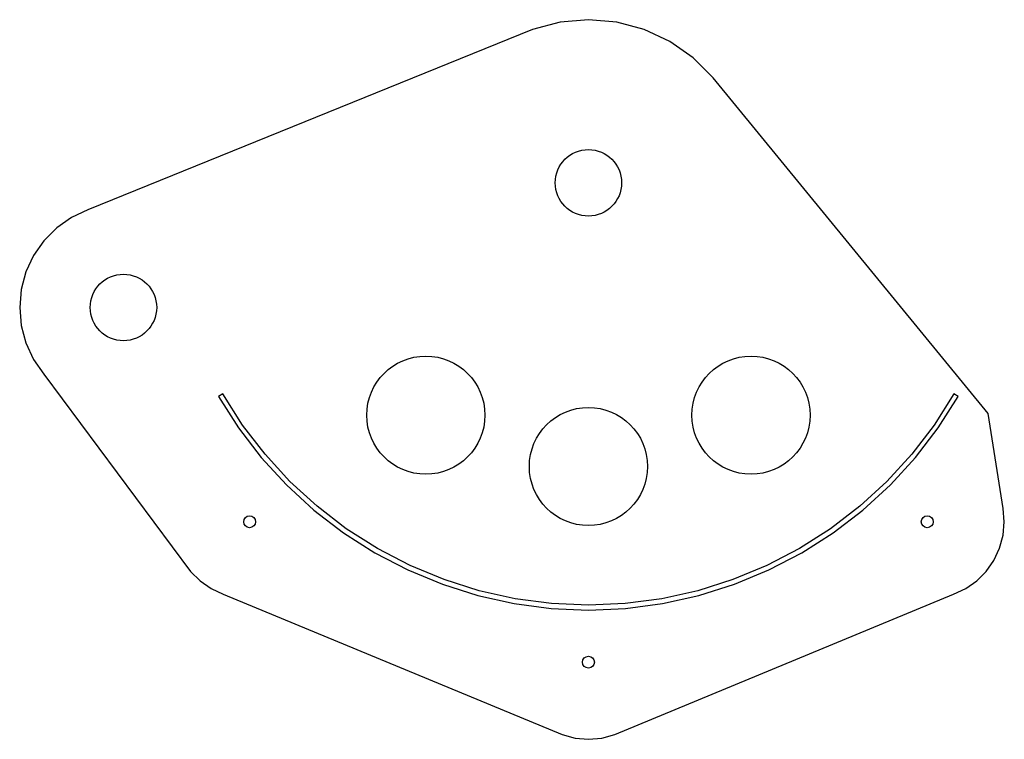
# Model space of a CAD drawing. Header units: inches. Extents: x -9.6 to 7, y -9.4 to 2.8.
import ezdxf

# ---------------------------------------------------------------- set-up
doc = ezdxf.new("R2010")
doc.units = ezdxf.units.IN

msp = doc.modelspace()

# ---------------------------------------------------------------- linework, layer by layer
for points in [[(-9.62898, -2.10938), (-9.60229, -2.41442), (-9.52304, -2.7102), (-9.39363, -2.98772), (-9.21799, -3.23855), (-6.73607, -6.57522), (-6.57522, -6.73607), (-6.38889, -6.86654), (-6.18273, -6.96267), (-0.44633, -9.33877), (-0.22661, -9.39764), (0, -9.41747), (0.22661, -9.39764), (0.44633, -9.33877), (6.18273, -6.96267), (6.38889, -6.86654), (6.57522, -6.73607), (6.73607, -6.57522), (6.86654, -6.38889), (6.96267, -6.18273), (7.02154, -5.96301), (7.04137, -5.7364), (7.02154, -5.5098), (6.76582, -3.90625), (2.11467, 1.77442), (1.77442, 2.11467), (1.38025, 2.39067), (0.94415, 2.59403), (0.47936, 2.71857), (0, 2.76051), (-0.47936, 2.71857), (-0.94415, 2.59403), (-8.47312, -0.45863), (-8.75064, -0.58804), (-9.00147, -0.76368), (-9.21799, -0.9802), (-9.39363, -1.23103), (-9.52304, -1.50855), (-9.60229, -1.80433)], [(-6.26083, -3.61469), (-5.92196, -4.1466), (-5.53803, -4.64696), (-5.11194, -5.11194), (-4.64696, -5.53803), (-4.1466, -5.92196), (-3.61469, -6.26083), (-3.05527, -6.55204), (-2.47259, -6.7934), (-1.8711, -6.98305), (-1.25537, -7.11955), (-0.63008, -7.20187), (0, -7.22938), (0.63008, -7.20187), (1.25537, -7.11955), (1.8711, -6.98305), (2.47259, -6.7934), (3.05527, -6.55204), (3.61469, -6.26083), (4.1466, -5.92196), (4.64696, -5.53803), (5.11194, -5.11194), (5.53803, -4.64696), (5.92196, -4.1466), (6.26083, -3.61469), (6.18931, -3.5734), (5.85432, -4.09924), (5.47477, -4.59388), (5.05355, -5.05355), (4.59388, -5.47477), (4.09924, -5.85432), (3.5734, -6.18931), (3.02037, -6.4772), (2.44435, -6.7158), (1.84973, -6.90328), (1.24103, -7.03823), (0.62288, -7.11961), (0, -7.1468), (-0.62288, -7.11961), (-1.24103, -7.03823), (-1.84973, -6.90328), (-2.44435, -6.7158), (-3.02037, -6.4772), (-3.5734, -6.18931), (-4.09924, -5.85432), (-4.59388, -5.47477), (-5.05355, -5.05355), (-5.47477, -4.59388), (-5.85432, -4.09924), (-6.18931, -3.5734)]]:
    msp.add_lwpolyline(points, close=True)
for centre, radius in [((0, 0), 0.5625), ((-7.8723, -2.10938), 0.5625), ((-2.75317, -3.93193), 1), ((2.75317, -3.93193), 1), ((0, -4.8), 1), ((-5.7364, -5.7364), 0.1005), ((5.7364, -5.7364), 0.1005), ((0, -8.1125), 0.1005)]:
    msp.add_circle(centre, radius)

doc.saveas('drawing.dxf')
